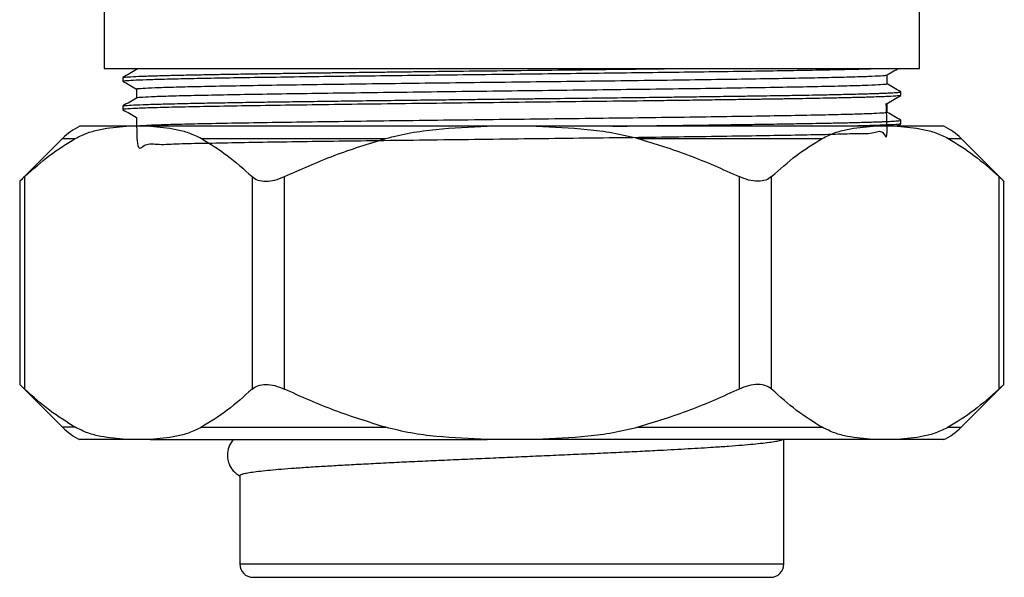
# Model space of a CAD drawing. Extents: x 897.4 to 914.4, y -8.5 to 2.5.
# Tile 3 of 8: x 902.3 to 904.8, y -2 to -0.6. Entities that reach past the tile are written whole.
import ezdxf

# ---------------------------------------------------------------- set-up
doc = ezdxf.new("R2010")
doc.units = 0
doc.header["$LTSCALE"] = 4
doc.header["$MEASUREMENT"] = 0
doc.layers.get('0').update_dxf_attribs({"linetype": 'CONTINUOUS'})

msp = doc.modelspace()

# ---------------------------------------------------------------- linework, layer by layer
for p, q in [((904.6062, -0.7711), (904.6062, -0.54)), ((902.5592, -0.599), (902.5592, -0.7711)), ((902.6405, -0.771), (902.6405, -0.7741)), ((904.5249, -0.8099), (904.5249, -0.7871)), ((902.6062, -0.794), (902.6062, -0.8029)), ((902.6062, -0.8029), (902.6075, -0.8031)), ((902.6404, -0.8227), (902.6404, -0.8455)), ((904.5592, -0.8297), (904.558, -0.8295)), ((904.5592, -0.8386), (904.5592, -0.8297)), ((904.5249, -0.8813), (904.5249, -0.8585)), ((902.6062, -0.8654), (902.6062, -0.8743)), ((902.6062, -0.8743), (902.6074, -0.8746)), ((902.6404, -0.8941), (902.6404, -0.916)), ((904.5491, -0.916), (904.5589, -0.9103)), ((904.5592, -0.9011), (904.5579, -0.9009)), ((904.5592, -0.9101), (904.5592, -0.9011)), ((902.6144, -0.916), (902.4984, -0.916)), ((902.6759, -0.916), (902.6144, -0.916)), ((903.5211, -0.916), (902.6759, -0.916)), ((903.6442, -0.916), (903.5211, -0.916)), ((904.4894, -0.916), (903.6442, -0.916)), ((904.5509, -0.916), (904.4894, -0.916)), ((904.6669, -0.916), (904.5509, -0.916)), ((902.4548, -0.9467), (902.3472, -1.0543)), ((902.4548, -0.9467), (902.4869, -0.9467)), ((902.8034, -0.9467), (903.2662, -0.9467)), ((903.8991, -0.9467), (904.3619, -0.9467)), ((904.6784, -0.9467), (904.7105, -0.9467)), ((904.8181, -1.0543), (904.7105, -0.9467)), ((902.3472, -1.0542), (902.3472, -1.5648)), ((902.3598, -1.5764), (902.3598, -1.0426)), ((902.9305, -1.0426), (902.9305, -1.5764)), ((903.0119, -1.5764), (903.0119, -1.0426)), ((904.1534, -1.0426), (904.1534, -1.5764)), ((904.2348, -1.5764), (904.2348, -1.0426)), ((904.8055, -1.0426), (904.8055, -1.5764)), ((904.8181, -1.5648), (904.8181, -1.0542)), ((902.3472, -1.5647), (902.4548, -1.6723)), ((904.7105, -1.6723), (904.8181, -1.5647)), ((902.4869, -1.6723), (902.4548, -1.6723)), ((902.8034, -1.6723), (903.2662, -1.6723)), ((903.8991, -1.6723), (904.3619, -1.6723)), ((904.6784, -1.6723), (904.7105, -1.6723)), ((902.6144, -1.703), (902.4984, -1.703)), ((902.6759, -1.703), (902.6144, -1.703)), ((902.6759, -1.703), (903.5211, -1.703)), ((903.6442, -1.703), (903.5211, -1.703)), ((904.4894, -1.703), (903.6442, -1.703)), ((904.2657, -2.0155), (904.2657, -1.703)), ((904.5509, -1.703), (904.4894, -1.703)), ((904.6669, -1.703), (904.5509, -1.703)), ((902.8997, -1.7939), (902.8997, -2.0155)), ((902.8997, -2.0155), (904.2657, -2.0155)), ((902.9332, -2.049), (904.2322, -2.049))]:
    msp.add_line(p, q)
for centre, radius, start, end in [((902.5652, -1.057), 0.156, 115.3317, 135), ((904.6002, -1.057), 0.156, 45, 64.6683), ((902.5652, -1.562), 0.156, 225, 244.6683), ((904.6002, -1.562), 0.156, 295.3317, 315), ((902.9332, -2.0155), 0.0335, 180, 270), ((904.2322, -2.0155), 0.0335, 270, 360)]:
    msp.add_arc(centre, radius, start, end)
for points, knots in [([(902.5592, -0.771), (902.5601, -0.771), (902.562, -0.771), (902.5773, -0.771), (902.6016, -0.771), (902.6355, -0.771), (902.6786, -0.771), (902.7303, -0.771), (902.7902, -0.771), (902.8578, -0.771), (902.9323, -0.771), (903.0131, -0.771), (903.0994, -0.771), (903.1903, -0.771), (903.2851, -0.771), (903.3827, -0.771), (903.4822, -0.771), (903.5827, -0.771), (903.6831, -0.771), (903.7826, -0.771), (903.8802, -0.771), (903.975, -0.771), (904.0659, -0.771), (904.1522, -0.771), (904.233, -0.771), (904.3075, -0.771), (904.3751, -0.771), (904.435, -0.771), (904.4868, -0.771), (904.5298, -0.771), (904.5637, -0.771), (904.588, -0.771), (904.6033, -0.771), (904.6052, -0.771), (904.6062, -0.771)], [0, 0, 0, 0, 0.03125, 0.0625, 0.09375, 0.125, 0.15625, 0.1875, 0.21875, 0.25, 0.28125, 0.3125, 0.34375, 0.375, 0.40625, 0.4375, 0.46875, 0.5, 0.53125, 0.5625, 0.59375, 0.625, 0.65625, 0.6875, 0.71875, 0.75, 0.78125, 0.8125, 0.84375, 0.875, 0.90625, 0.9375, 0.96875, 1, 1, 1, 1]), ([(902.6062, -0.8029), (902.6074, -0.8025), (902.61, -0.8016), (902.6307, -0.8003), (902.6634, -0.7989), (902.7089, -0.7976), (902.7662, -0.7963), (902.8347, -0.7949), (902.9133, -0.7936), (903.0011, -0.7923), (903.0968, -0.7909), (903.1992, -0.7896), (903.3067, -0.7883), (903.418, -0.787), (903.5316, -0.7856), (903.6459, -0.7843), (903.7593, -0.783), (903.8703, -0.7816), (903.9774, -0.7803), (904.079, -0.779), (904.174, -0.7776), (904.2608, -0.7763), (904.3385, -0.775), (904.4056, -0.7737), (904.4625, -0.7723), (904.4901, -0.7714), (904.5039, -0.771)], [0, 0, 0, 0, 0.041667, 0.083333, 0.125, 0.166667, 0.208333, 0.25, 0.291667, 0.333333, 0.375, 0.416667, 0.458333, 0.5, 0.541667, 0.583333, 0.625, 0.666667, 0.708333, 0.75, 0.791667, 0.833333, 0.875, 0.916667, 0.958333, 1, 1, 1, 1]), ([(902.6406, -0.774), (902.6349, -0.7773), (902.6235, -0.7839), (902.6121, -0.7905), (902.6063, -0.7938)], [0, 0, 0, 0, 0.499999, 1, 1, 1, 1]), ([(902.6073, -0.7938), (902.6085, -0.7934), (902.6111, -0.7926), (902.6305, -0.7913), (902.6593, -0.7901), (902.6956, -0.789), (902.7364, -0.788), (902.7797, -0.7871), (902.8237, -0.7862), (902.8707, -0.7854), (902.9189, -0.7846), (902.9662, -0.7838), (903.0032, -0.7833), (903.0298, -0.7829), (903.0469, -0.7827), (903.0577, -0.7825), (903.0629, -0.7825), (903.0686, -0.7824), (903.0771, -0.7823), (903.0897, -0.7821), (903.1024, -0.7819), (903.1152, -0.7818), (903.1281, -0.7816), (903.141, -0.7814), (903.159, -0.7812), (903.1841, -0.7809), (903.2145, -0.7805), (903.2439, -0.7802), (903.267, -0.7799), (903.2881, -0.7796), (903.3083, -0.7794), (903.3306, -0.7791), (903.353, -0.7788), (903.3756, -0.7785), (903.3983, -0.7782), (903.4493, -0.7776), (903.5341, -0.7767), (903.6528, -0.7753), (903.7748, -0.7739), (903.8943, -0.7724), (903.9695, -0.7715), (904.0071, -0.771)], [0, 0, 0, 0, 0.0502814, 0.1068085, 0.1595053, 0.2083709, 0.2534046, 0.2946059, 0.3319739, 0.3655083, 0.4042523, 0.4361809, 0.4612925, 0.4756522, 0.4861761, 0.4928641, 0.4953627, 0.4957161, 0.5032067, 0.5106973, 0.5181879, 0.5256785, 0.533169, 0.5406596, 0.5481503, 0.5640162, 0.5832725, 0.5989168, 0.6123096, 0.6210375, 0.6329013, 0.6447651, 0.6566289, 0.6684927, 0.6803565, 0.6922203, 0.7481215, 0.811091, 0.8740606, 0.9370302, 1, 1, 1, 1]), ([(902.6424, -0.8227), (902.6419, -0.8225), (902.6401, -0.8218), (902.6543, -0.8206), (902.6845, -0.819), (902.731, -0.8176), (902.7919, -0.8161), (902.8669, -0.8146), (902.9547, -0.8131), (903.0532, -0.8115), (903.1604, -0.8101), (903.2748, -0.8086), (903.3952, -0.8071), (903.5193, -0.8056), (903.6438, -0.8041), (903.7668, -0.8026), (903.8869, -0.8011), (904.0023, -0.7996), (904.1105, -0.7981), (904.2088, -0.7966), (904.2961, -0.7951), (904.3714, -0.7936), (904.4332, -0.7921), (904.4803, -0.7906), (904.5103, -0.7891), (904.5245, -0.788), (904.5233, -0.7874), (904.5231, -0.7872)], [0, 0, 0, 0, 0.016761, 0.059339, 0.101841, 0.143897, 0.185738, 0.228123, 0.270718, 0.313147, 0.355048, 0.397029, 0.439498, 0.482087, 0.524422, 0.566219, 0.608348, 0.650879, 0.693441, 0.735663, 0.777432, 0.819689, 0.862262, 0.904777, 0.946864, 0.988684, 1, 1, 1, 1]), ([(904.5247, -0.7872), (904.5304, -0.7839), (904.5397, -0.7785), (904.549, -0.7732), (904.5526, -0.7711)], [0, 0, 0, 0, 0.6134976, 1, 1, 1, 1]), ([(902.6064, -0.8031), (902.6121, -0.8064), (902.6234, -0.813), (902.6348, -0.8196), (902.6404, -0.8228)], [0, 0, 0, 0, 0.503143, 1, 1, 1, 1]), ([(904.5229, -0.8099), (904.5233, -0.8101), (904.5249, -0.8108), (904.5105, -0.812), (904.4803, -0.8135), (904.4332, -0.815), (904.3713, -0.8165), (904.2961, -0.818), (904.2088, -0.8195), (904.1105, -0.821), (904.0023, -0.8225), (903.8869, -0.824), (903.7668, -0.8255), (903.6438, -0.827), (903.5193, -0.8285), (903.3952, -0.83), (903.2748, -0.8316), (903.1604, -0.833), (903.0532, -0.8345), (902.9547, -0.836), (902.8669, -0.8375), (902.7919, -0.8391), (902.7311, -0.8405), (902.6844, -0.842), (902.6545, -0.8435), (902.6405, -0.8447), (902.6418, -0.8453), (902.6421, -0.8454)], [0, 0, 0, 0, 0.017498, 0.059349, 0.101468, 0.144015, 0.18662, 0.228909, 0.27071, 0.312963, 0.355557, 0.39812, 0.440281, 0.482109, 0.524477, 0.567098, 0.609598, 0.651611, 0.693544, 0.736005, 0.778631, 0.821049, 0.862921, 0.905008, 0.947542, 0.990153, 1, 1, 1, 1]), ([(904.559, -0.8295), (904.5532, -0.8262), (904.5419, -0.8196), (904.5305, -0.8131), (904.5249, -0.8098)], [0, 0, 0, 0, 0.502895, 1, 1, 1, 1]), ([(904.5579, -0.8388), (904.5564, -0.8393), (904.5533, -0.8401), (904.5285, -0.8415), (904.4971, -0.8427), (904.4692, -0.8435), (904.4519, -0.844), (904.4342, -0.8444), (904.4164, -0.8448), (904.3988, -0.8452), (904.3815, -0.8456), (904.3585, -0.846), (904.3309, -0.8466), (904.3004, -0.8471), (904.277, -0.8475), (904.2592, -0.8478), (904.2447, -0.848), (904.2307, -0.8482), (904.2171, -0.8484), (904.2041, -0.8486), (904.1917, -0.8488), (904.1741, -0.849), (904.1526, -0.8493), (904.1258, -0.8497), (904.0997, -0.8501), (904.0721, -0.8505), (904.044, -0.8509), (904.0154, -0.8513), (903.9863, -0.8516), (903.9277, -0.8524), (903.8369, -0.8535), (903.7119, -0.8549), (903.5843, -0.8564), (903.4566, -0.8579), (903.3307, -0.8594), (903.2092, -0.8609), (903.0941, -0.8624), (902.9874, -0.8639), (902.8909, -0.8654), (902.8062, -0.8669), (902.7349, -0.8684), (902.678, -0.8699), (902.637, -0.8714), (902.611, -0.8728), (902.6078, -0.8738), (902.6062, -0.8743)], [0, 0, 0, 0, 0.035335, 0.077093, 0.118851, 0.13255, 0.145527, 0.157781, 0.169314, 0.180124, 0.190213, 0.199579, 0.218622, 0.233735, 0.244916, 0.251761, 0.258288, 0.264496, 0.270385, 0.275955, 0.281207, 0.28614, 0.298063, 0.307575, 0.318141, 0.328708, 0.339274, 0.34984, 0.360406, 0.370972, 0.412731, 0.45449, 0.496248, 0.538228, 0.580207, 0.622186, 0.664166, 0.706145, 0.748124, 0.790104, 0.832083, 0.874062, 0.916041, 0.958021, 1, 1, 1, 1]), ([(902.6073, -0.8652), (902.6086, -0.8648), (902.6113, -0.864), (902.6318, -0.8627), (902.6636, -0.8614), (902.7052, -0.8602), (902.7542, -0.859), (902.8089, -0.8579), (902.8677, -0.8568), (902.929, -0.8558), (902.9915, -0.8549), (903.0539, -0.854), (903.1153, -0.8532), (903.1834, -0.8523), (903.2567, -0.8514), (903.333, -0.8504), (903.4003, -0.8496), (903.4576, -0.849), (903.5046, -0.8484), (903.5408, -0.848), (903.5663, -0.8477), (903.5854, -0.8475), (903.6017, -0.8473), (903.6188, -0.8471), (903.6359, -0.8469), (903.6529, -0.8467), (903.67, -0.8465), (903.687, -0.8463), (903.7295, -0.8458), (903.7937, -0.8451), (903.8781, -0.8441), (903.9438, -0.8432), (903.994, -0.8426), (904.0292, -0.8421), (904.0618, -0.8417), (904.092, -0.8413), (904.1196, -0.8409), (904.1449, -0.8405), (904.1766, -0.8401), (904.2113, -0.8396), (904.2461, -0.839), (904.2738, -0.8386), (904.3004, -0.8382), (904.3309, -0.8376), (904.3671, -0.837), (904.4071, -0.8361), (904.4485, -0.8352), (904.4785, -0.8343), (904.4983, -0.8337), (904.5094, -0.8333), (904.5189, -0.8329), (904.527, -0.8326), (904.5338, -0.8323), (904.5404, -0.8319), (904.5485, -0.8314), (904.5552, -0.8308), (904.5587, -0.8302), (904.559, -0.8298), (904.5592, -0.8297)], [0, 0, 0, 0, 0.03278, 0.070366, 0.106373, 0.140801, 0.173648, 0.204916, 0.234604, 0.262711, 0.289238, 0.314185, 0.33755, 0.359335, 0.389041, 0.415191, 0.437785, 0.456821, 0.4723, 0.484219, 0.49258, 0.497382, 0.502996, 0.508611, 0.514225, 0.51984, 0.525454, 0.531069, 0.536683, 0.567551, 0.595113, 0.622676, 0.636243, 0.649108, 0.66127, 0.67273, 0.683487, 0.693542, 0.702894, 0.721982, 0.737246, 0.748686, 0.759864, 0.774971, 0.794009, 0.816975, 0.843869, 0.87469, 0.886286, 0.897298, 0.907724, 0.917566, 0.926823, 0.935494, 0.948328, 0.970872, 0.988096, 1, 1, 1, 1]), ([(904.5247, -0.8586), (904.5304, -0.8554), (904.5418, -0.8488), (904.5532, -0.8422), (904.559, -0.8389)], [0, 0, 0, 0, 0.499997, 1, 1, 1, 1]), ([(902.6406, -0.8454), (902.6349, -0.8487), (902.6235, -0.8553), (902.6121, -0.8619), (902.6063, -0.8652)], [0, 0, 0, 0, 0.499999, 1, 1, 1, 1]), ([(902.6406, -0.8941), (902.6408, -0.9235), (902.6414, -0.9874), (902.6602, -0.9565), (902.695, -0.9632), (902.7452, -0.9596), (902.8098, -0.9587), (902.8882, -0.957), (902.979, -0.9555), (903.0798, -0.954), (903.189, -0.9526), (903.3051, -0.9511), (903.4268, -0.9496), (903.5512, -0.948), (903.6755, -0.9465), (903.7979, -0.9451), (903.9169, -0.9436), (904.0308, -0.9421), (904.1366, -0.9405), (904.2322, -0.9391), (904.3165, -0.9375), (904.3885, -0.9363), (904.4467, -0.9337), (904.4896, -0.9361), (904.5162, -0.9203), (904.5266, -0.9649), (904.5238, -0.8872), (904.5228, -0.8586)], [0, 0, 0, 0, 0.03522, 0.076472, 0.117558, 0.158129, 0.198799, 0.239936, 0.281182, 0.322175, 0.362651, 0.403463, 0.444658, 0.485876, 0.526758, 0.567213, 0.608148, 0.649381, 0.690552, 0.731303, 0.771812, 0.81285, 0.854101, 0.895204, 0.935805, 0.976443, 1, 1, 1, 1]), ([(902.6064, -0.8746), (902.6121, -0.8779), (902.6234, -0.8844), (902.6348, -0.891), (902.6404, -0.8942)], [0, 0, 0, 0, 0.503084, 1, 1, 1, 1]), ([(904.5236, -0.8813), (904.5231, -0.8817), (904.522, -0.8826), (904.5011, -0.884), (904.4646, -0.8855), (904.4118, -0.887), (904.3448, -0.8885), (904.2649, -0.89), (904.1734, -0.8915), (904.0713, -0.893), (903.96, -0.8945), (903.8427, -0.896), (903.7214, -0.8975), (903.5976, -0.899), (903.4729, -0.9005), (903.3498, -0.902), (903.2315, -0.9035), (903.1196, -0.905), (903.0155, -0.9065), (902.9207, -0.908), (902.8374, -0.9095), (902.7676, -0.911), (902.7118, -0.9125), (902.672, -0.914), (902.6499, -0.9152), (902.6469, -0.9158), (902.6462, -0.916)], [0, 0, 0, 0, 0.034363, 0.077128, 0.120419, 0.164008, 0.207513, 0.250557, 0.293395, 0.336791, 0.380395, 0.423824, 0.46671, 0.509695, 0.553174, 0.596771, 0.640104, 0.682887, 0.726022, 0.769564, 0.813133, 0.856347, 0.899108, 0.942373, 0.985956, 1, 1, 1, 1]), ([(904.559, -0.9009), (904.5532, -0.8976), (904.5419, -0.891), (904.5305, -0.8845), (904.5249, -0.8812)], [0, 0, 0, 0, 0.503043, 1, 1, 1, 1]), ([(903.836, -0.916), (903.85, -0.9158), (903.8911, -0.9153), (903.9437, -0.9147), (903.994, -0.914), (904.0292, -0.9136), (904.0618, -0.9131), (904.092, -0.9127), (904.1196, -0.9123), (904.1449, -0.912), (904.1766, -0.9115), (904.2113, -0.911), (904.2461, -0.9105), (904.2738, -0.91), (904.3004, -0.9096), (904.3309, -0.9091), (904.3671, -0.9084), (904.4071, -0.9076), (904.4485, -0.9066), (904.4785, -0.9058), (904.4983, -0.9051), (904.5094, -0.9047), (904.5189, -0.9044), (904.527, -0.904), (904.5338, -0.9037), (904.5404, -0.9033), (904.5485, -0.9028), (904.5552, -0.9022), (904.5587, -0.9016), (904.559, -0.9013), (904.5592, -0.9011)], [0, 0, 0, 0, 0.033878, 0.099647, 0.13202, 0.162717, 0.191738, 0.219083, 0.244751, 0.268744, 0.29106, 0.336606, 0.373029, 0.400326, 0.426997, 0.463047, 0.508473, 0.563274, 0.627447, 0.700991, 0.728662, 0.754937, 0.779816, 0.803299, 0.825387, 0.84608, 0.876704, 0.930496, 0.971596, 1, 1, 1, 1]), ([(904.5578, -0.9103), (904.5564, -0.9107), (904.5533, -0.9116), (904.5285, -0.913), (904.4971, -0.9141), (904.4693, -0.9149), (904.4518, -0.9154), (904.4381, -0.9158), (904.4298, -0.916), (904.4278, -0.916)], [0, 0, 0, 0, 0.217987, 0.476704, 0.735421, 0.820296, 0.900695, 0.976622, 1, 1, 1, 1]), ([(902.4869, -0.9467), (902.4973, -0.9417), (902.518, -0.9316), (902.5606, -0.9208), (902.5928, -0.9179), (902.6144, -0.916)], [0, 0, 0, 0, 0.247754, 0.495756, 1, 1, 1, 1]), ([(902.6759, -0.916), (902.6972, -0.9179), (902.7293, -0.9207), (902.7719, -0.9314), (902.7929, -0.9416), (902.8034, -0.9467)], [0, 0, 0, 0, 0.497105, 0.748681, 1, 1, 1, 1]), ([(903.2662, -0.9467), (903.2869, -0.9417), (903.3282, -0.9316), (903.4134, -0.9208), (903.4779, -0.9179), (903.5211, -0.916)], [0, 0, 0, 0, 0.247754, 0.4957557, 1, 1, 1, 1]), ([(903.6442, -0.916), (903.6868, -0.9179), (903.7509, -0.9207), (903.8362, -0.9314), (903.8781, -0.9416), (903.8991, -0.9467)], [0, 0, 0, 0, 0.497104, 0.748681, 1, 1, 1, 1]), ([(904.3619, -0.9467), (904.3722, -0.9417), (904.3929, -0.9316), (904.4355, -0.9208), (904.4678, -0.9179), (904.4894, -0.916)], [0, 0, 0, 0, 0.247753, 0.495756, 1, 1, 1, 1]), ([(904.5509, -0.916), (904.5722, -0.9179), (904.6043, -0.9207), (904.6469, -0.9314), (904.6679, -0.9416), (904.6784, -0.9467)], [0, 0, 0, 0, 0.497104, 0.748681, 1, 1, 1, 1]), ([(902.3598, -1.0426), (902.3805, -1.0241), (902.4219, -0.9869), (902.4652, -0.9601), (902.4869, -0.9467)], [0, 0, 0, 0, 0.498463, 1, 1, 1, 1]), ([(902.8034, -0.9467), (902.825, -0.96), (902.8684, -0.9868), (902.9098, -1.024), (902.9305, -1.0426)], [0, 0, 0, 0, 0.498225, 1, 1, 1, 1]), ([(903.0119, -1.0426), (903.0532, -1.0241), (903.136, -0.9869), (903.2227, -0.9601), (903.2662, -0.9467)], [0, 0, 0, 0, 0.4984627, 1, 1, 1, 1]), ([(903.8991, -0.9467), (903.9423, -0.96), (904.029, -0.9868), (904.1118, -1.024), (904.1534, -1.0426)], [0, 0, 0, 0, 0.498225, 1, 1, 1, 1]), ([(904.2348, -1.0426), (904.2554, -1.0241), (904.2968, -0.9869), (904.3402, -0.9601), (904.3619, -0.9467)], [0, 0, 0, 0, 0.498462, 1, 1, 1, 1]), ([(904.6784, -0.9467), (904.7, -0.96), (904.7433, -0.9868), (904.7847, -1.024), (904.8055, -1.0426)], [0, 0, 0, 0, 0.498225, 1, 1, 1, 1]), ([(902.3598, -1.0426), (902.3562, -1.046), (902.3491, -1.0526), (902.3479, -1.0537), (902.3473, -1.0542)], [0, 0, 0, 0, 0.506939, 1, 1, 1, 1]), ([(902.9305, -1.0426), (902.935, -1.0459), (902.944, -1.0524), (902.9646, -1.0553), (902.9883, -1.0523), (903.0038, -1.0459), (903.0119, -1.0426)], [0, 0, 0, 0, 0.253342, 0.50792, 0.74273, 1, 1, 1, 1]), ([(904.2348, -1.0426), (904.2303, -1.0459), (904.2214, -1.0523), (904.2008, -1.0553), (904.177, -1.0523), (904.1612, -1.0458), (904.1534, -1.0426)], [0, 0, 0, 0, 0.2530138, 0.5000065, 0.7515118, 1, 1, 1, 1]), ([(904.818, -1.0542), (904.818, -1.0542), (904.8191, -1.0552), (904.8154, -1.0518), (904.8089, -1.0458), (904.8055, -1.0426)], [0, 0, 0, 0, 0.01634, 0.485721, 1, 1, 1, 1]), ([(902.3598, -1.5764), (902.3562, -1.573), (902.3491, -1.5664), (902.3479, -1.5653), (902.3473, -1.5648)], [0, 0, 0, 0, 0.50694, 1, 1, 1, 1]), ([(902.4869, -1.6723), (902.4654, -1.659), (902.422, -1.6322), (902.3806, -1.595), (902.3598, -1.5764)], [0, 0, 0, 0, 0.4982255, 1, 1, 1, 1]), ([(902.9305, -1.5764), (902.9099, -1.5949), (902.8685, -1.632), (902.8251, -1.6589), (902.8034, -1.6723)], [0, 0, 0, 0, 0.498462, 1, 1, 1, 1]), ([(902.9305, -1.5764), (902.935, -1.5731), (902.944, -1.5666), (902.9646, -1.5637), (902.9883, -1.5667), (903.0038, -1.5731), (903.0119, -1.5764)], [0, 0, 0, 0, 0.253342, 0.50792, 0.74273, 1, 1, 1, 1]), ([(903.2662, -1.6723), (903.223, -1.659), (903.1363, -1.6322), (903.0535, -1.595), (903.0119, -1.5764)], [0, 0, 0, 0, 0.4982255, 1, 1, 1, 1]), ([(904.1534, -1.5764), (904.1121, -1.5949), (904.0293, -1.632), (903.9426, -1.6589), (903.8991, -1.6723)], [0, 0, 0, 0, 0.498463, 1, 1, 1, 1]), ([(904.2348, -1.5764), (904.2303, -1.5731), (904.2214, -1.5667), (904.2008, -1.5637), (904.177, -1.5667), (904.1612, -1.5732), (904.1534, -1.5764)], [0, 0, 0, 0, 0.253014, 0.500007, 0.751512, 1, 1, 1, 1]), ([(904.3619, -1.6723), (904.3403, -1.659), (904.2969, -1.6322), (904.2555, -1.595), (904.2348, -1.5764)], [0, 0, 0, 0, 0.4982256, 1, 1, 1, 1]), ([(904.8055, -1.5764), (904.7848, -1.5949), (904.7434, -1.632), (904.7001, -1.6589), (904.6784, -1.6723)], [0, 0, 0, 0, 0.498463, 1, 1, 1, 1]), ([(904.818, -1.5648), (904.818, -1.5648), (904.8191, -1.5638), (904.8154, -1.5672), (904.8089, -1.5732), (904.8055, -1.5764)], [0, 0, 0, 0, 0.01634, 0.48572, 1, 1, 1, 1]), ([(902.6144, -1.703), (902.5931, -1.7011), (902.561, -1.6983), (902.5184, -1.6876), (902.4974, -1.6774), (902.4869, -1.6723)], [0, 0, 0, 0, 0.4971038, 0.7486814, 1, 1, 1, 1]), ([(902.8034, -1.6723), (902.7931, -1.6773), (902.7724, -1.6874), (902.7298, -1.6982), (902.6975, -1.7011), (902.6759, -1.703)], [0, 0, 0, 0, 0.247753, 0.495756, 1, 1, 1, 1]), ([(903.5211, -1.703), (903.4785, -1.7011), (903.4144, -1.6983), (903.3291, -1.6876), (903.2872, -1.6774), (903.2662, -1.6723)], [0, 0, 0, 0, 0.497104, 0.748681, 1, 1, 1, 1]), ([(903.8991, -1.6723), (903.8784, -1.6773), (903.8371, -1.6874), (903.7519, -1.6982), (903.6874, -1.7011), (903.6442, -1.703)], [0, 0, 0, 0, 0.247754, 0.495756, 1, 1, 1, 1]), ([(904.4894, -1.703), (904.4681, -1.7011), (904.436, -1.6983), (904.3934, -1.6876), (904.3724, -1.6774), (904.3619, -1.6723)], [0, 0, 0, 0, 0.497105, 0.748681, 1, 1, 1, 1]), ([(904.6784, -1.6723), (904.668, -1.6773), (904.6473, -1.6874), (904.6047, -1.6982), (904.5725, -1.7011), (904.5509, -1.703)], [0, 0, 0, 0, 0.2477544, 0.4957562, 1, 1, 1, 1]), ([(902.883, -1.703), (902.8788, -1.709), (902.8711, -1.7199), (902.8682, -1.7382), (902.8692, -1.7524), (902.8728, -1.7661), (902.8825, -1.7829), (902.8938, -1.7906), (902.8997, -1.7946)], [0, 0, 0, 0, 0.212644, 0.386116, 0.456316, 0.592844, 0.788773, 1, 1, 1, 1]), ([(902.9003, -1.7939), (902.9001, -1.7936), (902.8996, -1.7924), (902.9039, -1.7903), (902.9129, -1.7878), (902.9269, -1.7853), (902.9456, -1.7828), (902.969, -1.7803), (902.9965, -1.7778), (903.0281, -1.7752), (903.064, -1.7727), (903.1036, -1.7701), (903.1463, -1.7677), (903.192, -1.7652), (903.241, -1.7626), (903.2924, -1.76), (903.3454, -1.7575), (903.4, -1.755), (903.4565, -1.7525), (903.5139, -1.75), (903.5712, -1.7475), (903.6287, -1.7449), (903.6863, -1.7423), (903.7432, -1.7398), (903.7984, -1.7373), (903.8521, -1.7349), (903.9044, -1.7323), (903.9633, -1.7293), (904.0266, -1.7258), (904.0833, -1.7224), (904.1276, -1.7194), (904.1608, -1.7168), (904.1895, -1.7143), (904.2139, -1.7117), (904.2339, -1.7092), (904.2491, -1.7067), (904.2591, -1.7044), (904.2619, -1.7029), (904.2631, -1.7023)], [0, 0, 0, 0, 0.011262, 0.039223, 0.066395, 0.093566, 0.121527, 0.149488, 0.17666, 0.203832, 0.231793, 0.259754, 0.286926, 0.314098, 0.34206, 0.370021, 0.397193, 0.424365, 0.452326, 0.480287, 0.507459, 0.53463, 0.562591, 0.590553, 0.617725, 0.644897, 0.672859, 0.700821, 0.74291, 0.785719, 0.813882, 0.842257, 0.869429, 0.896602, 0.924565, 0.952527, 0.979699, 1, 1, 1, 1])]:
    msp.add_open_spline(points, degree=3, knots=knots)

doc.saveas('drawing.dxf')
